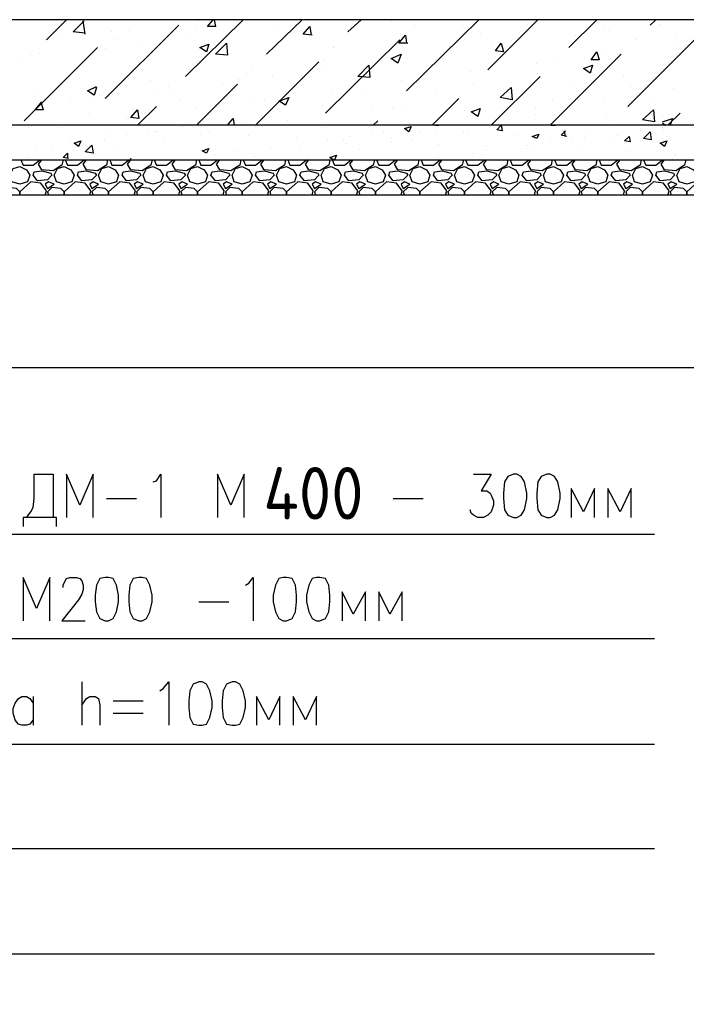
# Model space of a CAD drawing. Extents: x -119078 to 1619993, y 264752 to 340742.
# Tile 80 of 220: x 474531 to 478338, y 308421 to 314048. Entities that reach past the tile are written whole.
import ezdxf

# ---------------------------------------------------------------- set-up
doc = ezdxf.new("R2010")
doc.units = 0
doc.header["$MEASUREMENT"] = 0
doc.linetypes.add('CONTI', pattern=[0])
doc.layers.get('0').update_dxf_attribs({"color": 250, "linetype": 'CONTI'})
doc.layers.add('PDF _Геометрия', color=250, linetype='Continuous')
doc.layers.add('PDF _Текст', color=7, linetype='Continuous')
doc.styles.add('geniso', font='geniso.shx', dxfattribs={"height": 300})
doc.styles.add('ICOCPEUR', font='isocpeui.ttf')

msp = doc.modelspace()

# ---------------------------------------------------------------- linework, layer by layer
at = {"layer": 'PDF _Геометрия', "color": 7, "lineweight": -3}
msp.add_line((478848.863, 314047.589), (460852.494, 314047.589), dxfattribs=at)
for points in [[(478156.695, 308707.099), (470638.099, 308707.099), (470638.099, 314047.589)], [(474568.852, 311202.714), (474594.252, 311234.465), (474606.953, 311259.866), (474613.303, 311310.667), (474613.303, 311450.371), (474721.256, 311450.371), (474721.256, 311202.714)], [(474949.862, 311202.714), (474949.862, 311450.371), (474873.66, 311272.566), (474797.458, 311450.371), (474797.458, 311202.714)], [(475292.771, 311405.92), (475311.821, 311412.27), (475337.222, 311450.371), (475337.222, 311202.714)], [(475813.484, 311202.714), (475813.484, 311450.371), (475737.282, 311272.566), (475661.08, 311450.371), (475661.08, 311202.714)], [(477121.618, 311450.371), (477223.221, 311450.371), (477166.07, 311355.118), (477197.82, 311355.118), (477216.871, 311342.418), (477223.221, 311329.718), (477235.921, 311297.967), (477235.921, 311272.566), (477223.221, 311234.465), (477204.17, 311215.415), (477178.77, 311202.714), (477147.019, 311202.714), (477121.618, 311215.415), (477108.918, 311228.115), (477102.568, 311247.165)], [(477813.786, 311202.714), (477813.786, 311367.819), (477750.285, 311234.465), (477680.433, 311367.819), (477680.433, 311202.714)], [(478023.342, 311202.714), (478023.342, 311367.819), (477959.84, 311234.465), (477889.988, 311367.819), (477889.988, 311202.714)], [(475026.064, 311310.667), (475197.518, 311310.667)], [(476664.406, 311310.667), (476835.861, 311310.667)], [(474740.306, 311151.913), (474740.306, 311202.714), (474549.801, 311202.714), (474549.801, 311151.913)], [(470638.099, 311107.462), (478156.695, 311107.462)], [(474702.205, 310612.149), (474702.205, 310859.805), (474626.003, 310682.001), (474549.801, 310859.805), (474549.801, 310612.149)], [(474778.407, 310802.654), (474778.407, 310815.354), (474791.108, 310840.755), (474797.458, 310853.455), (474816.508, 310859.805), (474854.609, 310859.805), (474873.66, 310853.455), (474886.36, 310840.755), (474892.71, 310815.354), (474892.71, 310789.954), (474886.36, 310764.553), (474867.31, 310732.802), (474772.057, 310612.149), (474905.411, 310612.149)], [(475819.834, 310815.354), (475838.885, 310828.055), (475864.286, 310859.805), (475864.286, 310612.149)], [(476505.652, 310612.149), (476505.652, 310777.253), (476435.8, 310650.25), (476372.299, 310777.253), (476372.299, 310612.149)], [(476715.208, 310612.149), (476715.208, 310777.253), (476645.356, 310650.25), (476581.854, 310777.253), (476581.854, 310612.149)], [(475553.127, 310720.102), (475724.582, 310720.102)], [(470638.099, 310510.546), (478156.695, 310510.546)], [(474886.36, 310262.89), (474886.36, 310015.233)], [(475330.872, 310212.088), (475349.922, 310224.789), (475381.673, 310262.89), (475381.673, 310015.233)], [(474606.953, 310046.984), (474587.902, 310021.583), (474568.852, 310015.233), (474543.451, 310015.233), (474524.401, 310021.583), (474511.7, 310034.284), (474505.35, 310046.984), (474492.65, 310085.085), (474492.65, 310110.486), (474505.35, 310142.237), (474524.401, 310167.637), (474543.451, 310180.338), (474568.852, 310180.338), (474587.902, 310167.637), (474606.953, 310142.237)], [(474606.953, 310180.338), (474606.953, 310015.233)], [(474886.36, 310129.536), (474911.761, 310167.637), (474930.811, 310180.338), (474962.562, 310180.338), (474981.613, 310167.637), (474987.963, 310129.536), (474987.963, 310015.233)], [(476016.69, 310015.233), (476016.69, 310180.338), (475953.188, 310046.984), (475883.336, 310180.338), (475883.336, 310015.233)], [(476226.245, 310015.233), (476226.245, 310180.338), (476162.743, 310046.984), (476092.892, 310180.338), (476092.892, 310015.233)], [(475064.165, 310154.937), (475235.619, 310154.937)], [(475064.165, 310085.085), (475235.619, 310085.085)], [(470638.099, 309907.28), (478156.695, 309907.28)], [(470638.099, 309310.365), (478156.695, 309310.365)]]:
    msp.add_lwpolyline(points, dxfattribs=at)
at = {"layer": 'PDF _Геометрия', "color": 8, "lineweight": -3, "true_color": 0x767676}
for points in [[(474683.155, 313933.286), (474797.458, 314047.589)], [(475476.925, 313723.73), (475807.134, 314047.589)], [(475642.03, 314047.589), (475648.38, 314009.488), (475603.929, 314009.488), (475635.68, 314047.589)], [(475940.488, 313850.734), (476143.693, 314047.589)], [(476404.05, 313977.737), (476480.252, 314047.589)], [(476740.608, 313641.178), (477153.369, 314047.589)], [(477204.17, 313761.831), (477489.928, 314047.589)], [(477604.231, 314047.589), (477604.231, 314047.589)], [(477667.733, 313888.835), (477826.487, 314047.589)], [(478131.295, 314015.838), (478163.045, 314047.589)], [(474905.411, 313971.387), (474835.559, 313977.737), (474899.06, 314041.239)], [(474905.411, 313965.037), (474892.71, 314041.239)], [(475019.714, 313596.727), (475438.824, 314015.838)], [(475534.077, 314009.488), (475534.077, 314009.488)], [(475553.127, 314041.239), (475553.127, 314041.239)], [(475984.939, 314009.488), (475984.939, 314009.488)], [(476200.844, 313958.686), (476150.043, 313965.037), (476188.144, 314009.488), (476194.494, 313958.686)], [(476175.444, 314034.888), (476175.444, 314034.888)], [(476651.706, 314034.888), (476651.706, 314034.888)], [(476785.06, 314015.838), (476785.06, 314015.838)], [(477058.117, 314015.838), (477058.117, 314015.838)], [(477108.918, 314003.138), (477108.918, 314003.138)], [(477464.527, 313996.787), (477464.527, 313996.787)], [(478182.096, 314022.188), (478182.096, 314022.188)], [(474772.057, 313939.636), (474772.057, 313939.636)], [(475057.815, 313977.737), (475057.815, 313977.737)], [(475159.417, 313984.087), (475159.417, 313984.087)], [(475502.326, 313945.986), (475502.326, 313945.986)], [(476746.959, 313914.235), (476696.157, 313914.235), (476734.258, 313958.686), (476740.608, 313914.235)], [(476715.208, 313952.336), (476715.208, 313952.336)], [(477159.719, 313971.387), (477159.719, 313971.387)], [(477705.834, 313958.686), (477705.834, 313958.686)], [(477870.938, 313984.087), (477870.938, 313984.087)], [(477896.339, 313984.087), (477896.339, 313984.087)], [(478004.291, 313552.276), (478429.752, 313977.737)], [(478277.348, 313965.037), (478277.348, 313965.037)], [(474556.151, 313469.724), (474975.262, 313888.835)], [(475019.714, 313882.484), (475019.714, 313882.484)], [(475089.565, 313933.286), (475089.565, 313933.286)], [(475210.219, 313907.885), (475210.219, 313907.885)], [(476277.046, 313514.175), (476702.507, 313933.286)], [(476321.497, 313895.185), (476321.497, 313895.185)], [(476321.497, 313888.835), (476321.497, 313888.835)], [(476715.208, 313895.185), (476715.208, 313895.185)], [(477223.221, 313895.185), (477223.221, 313895.185)], [(478048.743, 313933.286), (478048.743, 313933.286)], [(478270.998, 313907.885), (478270.998, 313907.885)], [(474594.252, 313850.734), (474594.252, 313850.734)], [(474645.054, 313857.084), (474645.054, 313857.084)], [(475934.137, 313844.383), (475934.137, 313844.383)], [(476740.608, 313831.683), (476740.608, 313831.683)], [(476931.113, 313857.084), (476931.113, 313857.084)], [(477559.78, 313444.323), (477966.19, 313850.734)], [(477877.288, 313857.084), (477877.288, 313857.084)], [(474543.451, 313818.983), (474543.451, 313818.983)], [(475546.777, 313787.232), (475546.777, 313787.232)], [(475876.986, 313444.323), (476238.945, 313806.282)], [(476257.996, 313768.181), (476257.996, 313768.181)], [(476270.696, 313818.983), (476270.696, 313818.983)], [(477483.578, 313799.932), (477483.578, 313799.932)], [(477585.18, 313806.282), (477585.18, 313806.282)], [(474873.66, 313711.03), (474873.66, 313711.03)], [(475153.067, 313730.08), (475153.067, 313730.08)], [(475826.185, 313742.781), (475826.185, 313742.781)], [(475857.935, 313761.831), (475857.935, 313761.831)], [(475972.238, 313730.08), (475972.238, 313730.08)], [(477102.568, 313749.131), (477102.568, 313749.131)], [(477223.221, 313444.323), (477502.628, 313723.73)], [(477978.891, 313723.73), (477978.891, 313723.73)], [(474765.707, 313685.629), (474765.707, 313685.629)], [(474968.912, 313660.229), (474956.212, 313615.777), (474918.111, 313641.178), (474968.912, 313666.579)], [(475280.07, 313698.33), (475280.07, 313698.33)], [(475381.673, 313666.579), (475381.673, 313666.579)], [(475540.427, 313444.323), (475775.383, 313679.279)], [(475686.481, 313679.279), (475686.481, 313679.279)], [(475781.733, 313704.68), (475781.733, 313704.68)], [(476092.892, 313660.229), (476092.892, 313660.229)], [(476708.858, 313698.33), (476708.858, 313698.33)], [(477121.618, 313679.279), (477121.618, 313679.279)], [(477502.628, 313660.229), (477502.628, 313660.229)], [(477693.133, 313685.629), (477693.133, 313685.629)], [(478016.992, 313666.579), (478016.992, 313666.579)], [(478264.648, 313653.878), (478264.648, 313653.878)], [(474632.353, 313628.478), (474632.353, 313628.478)], [(475013.363, 313603.077), (475013.363, 313603.077)], [(475038.764, 313609.427), (475038.764, 313609.427)], [(475299.121, 313641.178), (475299.121, 313641.178)], [(475394.373, 313641.178), (475394.373, 313641.178)], [(476016.69, 313584.027), (476067.491, 313603.077), (476048.44, 313558.626), (476010.339, 313584.027)], [(476315.147, 313641.178), (476315.147, 313641.178)], [(476505.652, 313641.178), (476505.652, 313641.178)], [(476912.063, 313628.478), (476912.063, 313628.478)], [(477318.473, 313609.427), (477318.473, 313609.427)], [(477870.938, 313603.077), (477870.938, 313603.077)], [(474651.404, 313577.676), (474664.104, 313533.225), (474619.653, 313533.225), (474657.754, 313577.676)], [(474822.858, 313577.676), (474822.858, 313577.676)], [(474937.161, 313590.377), (474937.161, 313590.377)], [(475203.868, 313444.323), (475311.821, 313552.276)], [(475445.175, 313590.377), (475445.175, 313590.377)], [(475851.585, 313577.676), (475851.585, 313577.676)], [(475927.787, 313590.377), (475927.787, 313590.377)], [(476257.996, 313558.626), (476257.996, 313558.626)], [(476658.056, 313552.276), (476658.056, 313552.276)], [(476734.258, 313558.626), (476734.258, 313558.626)], [(476886.662, 313444.323), (477039.066, 313596.727)], [(477020.016, 313596.727), (477020.016, 313596.727)], [(477477.228, 313545.926), (477477.228, 313545.926)], [(477572.48, 313590.377), (477572.48, 313590.377)], [(477724.884, 313590.377), (477724.884, 313590.377)], [(478131.295, 313577.676), (478131.295, 313577.676)], [(474930.811, 313514.175), (474930.811, 313514.175)], [(475534.077, 313539.575), (475534.077, 313539.575)], [(476543.753, 313533.225), (476543.753, 313533.225)], [(476664.406, 313539.575), (476664.406, 313539.575)], [(477070.817, 313526.875), (477070.817, 313526.875)], [(477089.868, 313495.124), (477089.868, 313495.124)], [(477127.969, 313514.175), (477127.969, 313514.175)], [(477477.228, 313507.825), (477477.228, 313507.825)], [(477883.638, 313488.774), (477883.638, 313488.774)], [(478201.146, 313501.474), (478201.146, 313501.474)], [(478232.897, 313444.323), (478302.749, 313514.175)], [(474581.552, 313431.623), (474581.552, 313431.623)], [(474753.007, 313431.623), (474753.007, 313431.623)], [(475140.367, 313482.424), (475140.367, 313482.424)], [(475457.875, 313437.973), (475457.875, 313437.973)], [(475718.232, 313444.323), (475749.983, 313482.424), (475756.333, 313444.323)], [(475876.986, 313437.973), (475876.986, 313437.973)], [(476003.989, 313444.323), (476003.989, 313444.323)], [(476023.04, 313444.323), (476023.04, 313444.323)], [(476023.04, 313444.323), (476023.04, 313444.323)], [(476061.141, 313469.724), (476061.141, 313469.724)], [(476277.046, 313431.623), (476277.046, 313431.623)], [(476550.103, 313444.323), (476575.504, 313469.724)], [(476905.713, 313444.323), (476924.763, 313444.323)], [(476924.763, 313444.323), (476924.763, 313444.323)], [(476931.113, 313444.323), (476931.113, 313444.323)], [(477566.13, 313444.323), (477591.531, 313444.323)], [(477591.531, 313444.323), (477591.531, 313444.323)], [(477921.739, 313469.724), (477921.739, 313469.724)], [(478201.146, 313463.373), (478258.298, 313482.424), (478245.598, 313444.323)], [(478201.146, 313457.023), (478220.197, 313444.323)], [(478201.146, 313431.623), (478201.146, 313431.623)], [(478264.648, 313482.424), (478264.648, 313482.424)], [(478290.049, 313476.074), (478290.049, 313476.074)], [(475026.064, 313418.922), (475026.064, 313418.922)], [(475140.367, 313393.522), (475140.367, 313393.522)], [(475267.37, 313412.572), (475267.37, 313412.572)], [(475299.121, 313406.222), (475299.121, 313406.222)], [(475311.821, 313406.222), (475311.821, 313406.222)], [(475565.828, 313393.522), (475565.828, 313393.522)], [(475616.629, 313406.222), (475616.629, 313406.222)], [(475838.885, 313387.171), (475838.885, 313387.171)], [(476111.942, 313374.471), (476111.942, 313374.471)], [(476416.75, 313380.821), (476416.75, 313380.821)], [(476543.753, 313418.922), (476543.753, 313418.922)], [(476607.255, 313406.222), (476607.255, 313406.222)], [(476651.706, 313374.471), (476651.706, 313374.471)], [(476816.81, 313406.222), (476816.81, 313406.222)], [(476912.063, 313412.572), (476912.063, 313412.572)], [(477064.467, 313406.222), (477064.467, 313406.222)], [(477089.868, 313393.522), (477089.868, 313393.522)], [(477356.574, 313387.171), (477356.574, 313387.171)], [(477655.032, 313380.821), (477623.281, 313387.171), (477648.682, 313412.572)], [(477629.632, 313374.471), (477629.632, 313374.471)], [(477648.682, 313380.821), (477642.332, 313412.572)], [(477756.635, 313374.471), (477756.635, 313374.471)], [(477782.036, 313399.872), (477782.036, 313399.872)], [(477947.14, 313387.171), (477947.14, 313387.171)], [(478074.143, 313412.572), (478074.143, 313412.572)], [(478207.497, 313418.922), (478207.497, 313418.922)], [(474626.003, 313323.67), (474626.003, 313323.67)], [(474822.858, 313349.07), (474822.858, 313349.07)], [(475013.363, 313355.421), (475013.363, 313355.421)], [(475089.565, 313330.02), (475089.565, 313330.02)], [(475356.272, 313368.121), (475356.272, 313368.121)], [(475965.888, 313317.32), (475965.888, 313317.32)], [(476289.747, 313361.771), (476289.747, 313361.771)], [(476378.649, 313361.771), (476378.649, 313361.771)], [(476391.349, 313342.72), (476391.349, 313342.72)], [(476651.706, 313349.07), (476651.706, 313349.07)], [(476772.359, 313355.421), (476772.359, 313355.421)], [(476924.763, 313336.37), (476924.763, 313336.37)], [(477197.82, 313330.02), (477197.82, 313330.02)], [(477432.776, 313330.02), (477432.776, 313330.02)], [(477464.527, 313317.32), (477464.527, 313317.32)], [(477483.578, 313349.07), (477483.578, 313349.07)], [(477559.78, 313349.07), (477559.78, 313349.07)], [(477686.783, 313349.07), (477686.783, 313349.07)], [(477902.689, 313361.771), (477902.689, 313361.771)], [(478175.746, 313349.07), (478175.746, 313349.07)], [(474575.202, 313260.168), (474575.202, 313260.168)], [(474714.906, 313304.619), (474714.906, 313304.619)], [(474810.158, 313253.818), (474778.407, 313260.168), (474803.808, 313285.569), (474803.808, 313253.818)], [(474835.559, 313298.269), (474835.559, 313298.269)], [(475648.38, 313279.219), (475648.38, 313279.219)], [(475775.383, 313291.919), (475775.383, 313291.919)], [(475870.636, 313266.518), (475870.636, 313266.518)], [(476130.993, 313304.619), (476130.993, 313304.619)], [(476321.497, 313247.468), (476302.447, 313260.168), (476340.548, 313272.868), (476327.848, 313247.468)], [(476473.901, 313304.619), (476473.901, 313304.619)], [(476924.763, 313260.168), (476924.763, 313260.168)], [(477115.268, 313285.569), (477115.268, 313285.569)], [(477166.07, 313279.219), (477166.07, 313279.219)], [(477191.47, 313298.269), (477191.47, 313298.269)], [(477426.426, 313310.969), (477426.426, 313310.969)], [(477737.584, 313304.619), (477737.584, 313304.619)], [(478010.642, 313291.919), (478010.642, 313291.919)], [(478270.998, 313272.868), (478270.998, 313272.868)], [(478277.348, 313279.219), (478277.348, 313279.219)], [(474537.101, 313247.468), (474549.801, 313215.717), (474606.953, 313215.717), (474645.054, 313247.468)], [(474778.407, 313247.468), (474772.057, 313215.717), (474721.256, 313183.966), (474657.754, 313190.316), (474638.704, 313222.067), (474657.754, 313247.468)], [(474791.108, 313247.468), (474803.808, 313215.717), (474860.959, 313215.717), (474899.06, 313247.468)], [(475032.414, 313247.468), (475026.064, 313215.717), (474975.262, 313183.966), (474911.761, 313190.316), (474892.71, 313222.067), (474911.761, 313247.468)], [(475045.114, 313247.468), (475057.815, 313215.717), (475114.966, 313215.717), (475153.067, 313247.468)], [(475286.421, 313247.468), (475280.07, 313215.717), (475229.269, 313183.966), (475165.767, 313190.316), (475146.717, 313222.067), (475165.767, 313247.468), (475165.767, 313253.818), (475159.417, 313247.468)], [(475299.121, 313247.468), (475311.821, 313215.717), (475368.973, 313215.717), (475407.074, 313247.468)], [(475540.427, 313247.468), (475534.077, 313215.717), (475483.276, 313183.966), (475419.774, 313190.316), (475400.723, 313222.067), (475419.774, 313247.468)], [(475483.276, 313247.468), (475489.626, 313247.468)], [(475489.626, 313247.468), (475489.626, 313247.468)], [(475553.127, 313247.468), (475565.828, 313215.717), (475622.979, 313215.717), (475661.08, 313247.468)], [(475794.434, 313247.468), (475788.084, 313215.717), (475737.282, 313183.966), (475673.781, 313190.316), (475654.73, 313222.067), (475673.781, 313247.468)], [(475807.134, 313247.468), (475819.834, 313215.717), (475876.986, 313215.717), (475915.087, 313247.468)], [(476048.44, 313247.468), (476042.09, 313215.717), (475991.289, 313183.966), (475927.787, 313190.316), (475908.737, 313222.067), (475927.787, 313247.468)], [(476061.141, 313247.468), (476073.841, 313215.717), (476130.993, 313215.717), (476169.094, 313247.468)], [(476302.447, 313247.468), (476296.097, 313215.717), (476245.296, 313183.966), (476181.794, 313190.316), (476162.743, 313222.067), (476181.794, 313247.468)], [(476175.444, 313253.818), (476175.444, 313253.818)], [(476315.147, 313247.468), (476327.848, 313215.717), (476384.999, 313215.717), (476423.1, 313247.468)], [(476556.454, 313247.468), (476550.103, 313215.717), (476499.302, 313183.966), (476435.8, 313190.316), (476416.75, 313222.067), (476435.8, 313247.468)], [(476569.154, 313247.468), (476581.854, 313215.717), (476639.006, 313215.717), (476677.107, 313247.468)], [(476810.46, 313247.468), (476804.11, 313215.717), (476753.309, 313183.966), (476689.807, 313190.316), (476670.757, 313222.067), (476689.807, 313247.468)], [(476823.161, 313247.468), (476835.861, 313215.717), (476893.012, 313215.717), (476931.113, 313247.468)], [(477064.467, 313247.468), (477058.117, 313215.717), (477007.315, 313183.966), (476943.814, 313190.316), (476924.763, 313222.067), (476943.814, 313247.468)], [(477077.167, 313247.468), (477089.868, 313215.717), (477147.019, 313215.717), (477185.12, 313247.468)], [(477318.473, 313247.468), (477312.123, 313215.717), (477261.322, 313183.966), (477197.82, 313190.316), (477178.77, 313222.067), (477197.82, 313247.468)], [(477331.174, 313247.468), (477343.874, 313215.717), (477401.026, 313215.717), (477439.127, 313247.468)], [(477572.48, 313247.468), (477566.13, 313215.717), (477515.329, 313183.966), (477451.827, 313190.316), (477432.776, 313222.067), (477451.827, 313247.468)], [(477585.18, 313247.468), (477597.881, 313215.717), (477655.032, 313215.717), (477693.133, 313247.468)], [(477826.487, 313247.468), (477820.137, 313215.717), (477769.335, 313183.966), (477705.834, 313190.316), (477686.783, 313222.067), (477705.834, 313247.468)], [(477839.187, 313247.468), (477851.887, 313215.717), (477909.039, 313215.717), (477947.14, 313247.468)], [(478080.493, 313247.468), (478074.143, 313215.717), (478023.342, 313183.966), (477959.84, 313190.316), (477940.79, 313222.067), (477959.84, 313247.468)], [(478093.194, 313247.468), (478105.894, 313215.717), (478163.045, 313215.717), (478201.146, 313247.468)], [(478334.5, 313247.468), (478328.15, 313215.717), (478277.348, 313183.966), (478213.847, 313190.316), (478194.796, 313222.067), (478213.847, 313247.468)], [(478201.146, 313247.468), (478201.146, 313247.468)], [(478258.298, 313253.818), (478258.298, 313253.818)], [(474676.805, 313044.262), (474683.155, 313069.663), (474651.404, 313114.114), (474594.252, 313120.464), (474530.751, 313063.313), (474530.751, 313044.262), (474530.751, 313063.313), (474511.7, 313082.363), (474460.899, 313088.714), (474435.498, 313063.313), (474441.848, 313044.262)], [(474930.811, 313044.262), (474937.161, 313069.663), (474905.411, 313114.114), (474848.259, 313120.464), (474784.757, 313063.313), (474784.757, 313044.262), (474784.757, 313063.313), (474765.707, 313082.363), (474714.906, 313088.714), (474689.505, 313063.313), (474695.855, 313044.262)], [(475184.818, 313044.262), (475191.168, 313069.663), (475159.417, 313114.114), (475102.266, 313120.464), (475038.764, 313063.313), (475038.764, 313044.262), (475038.764, 313063.313), (475019.714, 313082.363), (474968.912, 313088.714), (474943.512, 313063.313), (474949.862, 313044.262)], [(475438.824, 313044.262), (475445.175, 313069.663), (475413.424, 313114.114), (475356.272, 313120.464), (475292.771, 313063.313), (475292.771, 313044.262), (475292.771, 313063.313), (475273.72, 313082.363), (475222.919, 313088.714), (475197.518, 313063.313), (475203.868, 313044.262)], [(475692.831, 313044.262), (475699.181, 313069.663), (475667.43, 313114.114), (475610.279, 313120.464), (475546.777, 313063.313), (475546.777, 313044.262), (475546.777, 313063.313), (475527.727, 313082.363), (475476.925, 313088.714), (475451.525, 313063.313), (475457.875, 313044.262)], [(475946.838, 313044.262), (475953.188, 313069.663), (475921.437, 313114.114), (475864.286, 313120.464), (475800.784, 313063.313), (475800.784, 313044.262), (475800.784, 313063.313), (475781.733, 313082.363), (475730.932, 313088.714), (475705.531, 313063.313), (475711.882, 313044.262)], [(476200.844, 313044.262), (476207.195, 313069.663), (476175.444, 313114.114), (476118.292, 313120.464), (476054.791, 313063.313), (476054.791, 313044.262), (476054.791, 313063.313), (476035.74, 313082.363), (475984.939, 313088.714), (475959.538, 313063.313), (475965.888, 313044.262)], [(476454.851, 313044.262), (476461.201, 313069.663), (476429.45, 313114.114), (476372.299, 313120.464), (476308.797, 313063.313), (476308.797, 313044.262), (476308.797, 313063.313), (476289.747, 313082.363), (476238.945, 313088.714), (476213.545, 313063.313), (476219.895, 313044.262)], [(476708.858, 313044.262), (476715.208, 313069.663), (476683.457, 313114.114), (476626.305, 313120.464), (476562.804, 313063.313), (476562.804, 313044.262), (476562.804, 313063.313), (476543.753, 313082.363), (476492.952, 313088.714), (476467.551, 313063.313), (476473.901, 313044.262)], [(476962.864, 313044.262), (476969.214, 313069.663), (476937.464, 313114.114), (476880.312, 313120.464), (476816.81, 313063.313), (476816.81, 313044.262), (476816.81, 313063.313), (476797.76, 313082.363), (476746.959, 313088.714), (476721.558, 313063.313), (476727.908, 313044.262)], [(477216.871, 313044.262), (477223.221, 313069.663), (477191.47, 313114.114), (477134.319, 313120.464), (477070.817, 313063.313), (477070.817, 313044.262), (477070.817, 313063.313), (477051.767, 313082.363), (477000.965, 313088.714), (476975.565, 313063.313), (476981.915, 313044.262)], [(477470.877, 313044.262), (477477.228, 313069.663), (477445.477, 313114.114), (477388.325, 313120.464), (477324.824, 313063.313), (477324.824, 313044.262), (477324.824, 313063.313), (477305.773, 313082.363), (477254.972, 313088.714), (477229.571, 313063.313), (477235.921, 313044.262)], [(477724.884, 313044.262), (477731.234, 313069.663), (477699.483, 313114.114), (477642.332, 313120.464), (477578.83, 313063.313), (477578.83, 313044.262), (477578.83, 313063.313), (477559.78, 313082.363), (477508.978, 313088.714), (477483.578, 313063.313), (477489.928, 313044.262)], [(477978.891, 313044.262), (477985.241, 313069.663), (477953.49, 313114.114), (477896.339, 313120.464), (477832.837, 313063.313), (477832.837, 313044.262), (477832.837, 313063.313), (477813.786, 313082.363), (477762.985, 313088.714), (477737.584, 313063.313), (477743.935, 313044.262)], [(478232.897, 313044.262), (478239.247, 313069.663), (478207.497, 313114.114), (478150.345, 313120.464), (478086.844, 313063.313), (478086.844, 313044.262), (478086.844, 313063.313), (478067.793, 313082.363), (478016.992, 313088.714), (477991.591, 313063.313), (477997.941, 313044.262)], [(478486.904, 313044.262), (478493.254, 313069.663), (478461.503, 313114.114), (478404.352, 313120.464), (478340.85, 313063.313), (478340.85, 313044.262), (478340.85, 313063.313), (478321.8, 313082.363), (478270.998, 313088.714), (478245.598, 313063.313), (478251.948, 313044.262)]]:
    msp.add_lwpolyline(points, dxfattribs=at)
for points in [[(475610.279, 313907.885), (475597.579, 313863.434), (475559.478, 313888.835)], [(475718.232, 313844.383), (475648.38, 313850.734), (475711.882, 313914.235)], [(477280.372, 313914.235), (477293.073, 313863.434), (477248.622, 313869.784)], [(476708.858, 313850.734), (476689.807, 313799.932), (476651.706, 313825.333)], [(477826.487, 313863.434), (477839.187, 313818.983), (477794.736, 313818.983)], [(476531.053, 313717.38), (476461.201, 313723.73), (476524.703, 313787.232)], [(477801.086, 313787.232), (477788.386, 313742.781), (477750.285, 313768.181)], [(477343.874, 313590.377), (477274.022, 313603.077), (477337.524, 313660.229)], [(475203.868, 313533.225), (475210.219, 313482.424), (475165.767, 313488.774)], [(477159.719, 313539.575), (477147.019, 313495.124), (477108.918, 313520.525)], [(478156.695, 313463.373), (478086.844, 313476.074), (478150.345, 313533.225)], [(476766.009, 313437.973), (476753.309, 313406.222), (476727.908, 313425.272)], [(477280.372, 313444.323), (477286.723, 313412.572), (477254.972, 313418.922)], [(477496.278, 313393.522), (477483.578, 313368.121), (477458.177, 313380.821)], [(478010.642, 313380.821), (478016.992, 313349.07), (477985.241, 313355.421)], [(478137.645, 313361.771), (478093.194, 313368.121), (478131.295, 313406.222)], [(474880.01, 313355.421), (474867.31, 313323.67), (474841.909, 313342.72)], [(474949.862, 313285.569), (474905.411, 313291.919), (474943.512, 313330.02)], [(478226.547, 313355.421), (478213.847, 313323.67), (478188.446, 313342.72)], [(475610.279, 313310.969), (475597.579, 313285.569), (475572.178, 313298.269)], [(474486.3, 313120.464), (474473.599, 313158.565), (474492.65, 313196.666), (474530.751, 313209.367), (474568.852, 313190.316), (474587.902, 313158.565), (474575.202, 313120.464), (474530.751, 313107.764)], [(474740.306, 313120.464), (474727.606, 313158.565), (474746.656, 313196.666), (474784.757, 313209.367), (474822.858, 313190.316), (474841.909, 313158.565), (474829.209, 313120.464), (474784.757, 313107.764)], [(474994.313, 313120.464), (474981.613, 313158.565), (475000.663, 313196.666), (475038.764, 313209.367), (475076.865, 313190.316), (475095.916, 313158.565), (475083.215, 313120.464), (475038.764, 313107.764)], [(475248.32, 313120.464), (475235.619, 313158.565), (475254.67, 313196.666), (475292.771, 313209.367), (475330.872, 313190.316), (475349.922, 313158.565), (475337.222, 313120.464), (475292.771, 313107.764)], [(475502.326, 313120.464), (475489.626, 313158.565), (475508.676, 313196.666), (475546.777, 313209.367), (475584.878, 313190.316), (475603.929, 313158.565), (475591.228, 313120.464), (475546.777, 313107.764)], [(475756.333, 313120.464), (475743.632, 313158.565), (475762.683, 313196.666), (475800.784, 313209.367), (475838.885, 313190.316), (475857.935, 313158.565), (475845.235, 313120.464), (475800.784, 313107.764)], [(476010.339, 313120.464), (475997.639, 313158.565), (476016.69, 313196.666), (476054.791, 313209.367), (476092.892, 313190.316), (476111.942, 313158.565), (476099.242, 313120.464), (476054.791, 313107.764)], [(476264.346, 313120.464), (476251.646, 313158.565), (476270.696, 313196.666), (476308.797, 313209.367), (476346.898, 313190.316), (476365.949, 313158.565), (476353.248, 313120.464), (476308.797, 313107.764)], [(476518.353, 313120.464), (476505.652, 313158.565), (476524.703, 313196.666), (476562.804, 313209.367), (476600.905, 313190.316), (476619.955, 313158.565), (476607.255, 313120.464), (476562.804, 313107.764)], [(476772.359, 313120.464), (476759.659, 313158.565), (476778.709, 313196.666), (476816.81, 313209.367), (476854.911, 313190.316), (476873.962, 313158.565), (476861.262, 313120.464), (476816.81, 313107.764)], [(477026.366, 313120.464), (477013.666, 313158.565), (477032.716, 313196.666), (477070.817, 313209.367), (477108.918, 313190.316), (477127.969, 313158.565), (477115.268, 313120.464), (477070.817, 313107.764)], [(477280.372, 313120.464), (477267.672, 313158.565), (477286.723, 313196.666), (477324.824, 313209.367), (477362.925, 313190.316), (477381.975, 313158.565), (477369.275, 313120.464), (477324.824, 313107.764)], [(477534.379, 313120.464), (477521.679, 313158.565), (477540.729, 313196.666), (477578.83, 313209.367), (477616.931, 313190.316), (477635.982, 313158.565), (477623.281, 313120.464), (477578.83, 313107.764)], [(477788.386, 313120.464), (477775.685, 313158.565), (477794.736, 313196.666), (477832.837, 313209.367), (477870.938, 313190.316), (477889.988, 313158.565), (477877.288, 313120.464), (477832.837, 313107.764)], [(478042.392, 313120.464), (478029.692, 313158.565), (478048.743, 313196.666), (478086.844, 313209.367), (478124.944, 313190.316), (478143.995, 313158.565), (478131.295, 313120.464), (478086.844, 313107.764)], [(478296.399, 313120.464), (478283.699, 313158.565), (478302.749, 313196.666), (478340.85, 313209.367), (478378.951, 313190.316), (478398.002, 313158.565), (478385.301, 313120.464), (478340.85, 313107.764)], [(474613.303, 313177.616), (474657.754, 313183.966), (474708.555, 313171.266), (474714.906, 313158.565), (474689.505, 313133.165), (474632.353, 313126.815), (474606.953, 313158.565)], [(474867.31, 313177.616), (474911.761, 313183.966), (474962.562, 313171.266), (474968.912, 313158.565), (474943.512, 313133.165), (474886.36, 313126.815), (474860.959, 313158.565)], [(475121.316, 313177.616), (475165.767, 313183.966), (475216.569, 313171.266), (475222.919, 313158.565), (475197.518, 313133.165), (475140.367, 313126.815), (475114.966, 313158.565)], [(475375.323, 313177.616), (475419.774, 313183.966), (475470.575, 313171.266), (475476.925, 313158.565), (475451.525, 313133.165), (475394.373, 313126.815), (475368.973, 313158.565)], [(475629.329, 313177.616), (475673.781, 313183.966), (475724.582, 313171.266), (475730.932, 313158.565), (475705.531, 313133.165), (475648.38, 313126.815), (475622.979, 313158.565)], [(475883.336, 313177.616), (475927.787, 313183.966), (475978.589, 313171.266), (475984.939, 313158.565), (475959.538, 313133.165), (475902.387, 313126.815), (475876.986, 313158.565)], [(476137.343, 313177.616), (476181.794, 313183.966), (476232.595, 313171.266), (476238.945, 313158.565), (476213.545, 313133.165), (476156.393, 313126.815), (476130.993, 313158.565)], [(476391.349, 313177.616), (476435.8, 313183.966), (476486.602, 313171.266), (476492.952, 313158.565), (476467.551, 313133.165), (476410.4, 313126.815), (476384.999, 313158.565)], [(476645.356, 313177.616), (476689.807, 313183.966), (476740.608, 313171.266), (476746.959, 313158.565), (476721.558, 313133.165), (476664.406, 313126.815), (476639.006, 313158.565)], [(476899.363, 313177.616), (476943.814, 313183.966), (476994.615, 313171.266), (477000.965, 313158.565), (476975.565, 313133.165), (476918.413, 313126.815), (476893.012, 313158.565)], [(477153.369, 313177.616), (477197.82, 313183.966), (477248.622, 313171.266), (477254.972, 313158.565), (477229.571, 313133.165), (477172.42, 313126.815), (477147.019, 313158.565)], [(477407.376, 313177.616), (477451.827, 313183.966), (477502.628, 313171.266), (477508.978, 313158.565), (477483.578, 313133.165), (477426.426, 313126.815), (477401.026, 313158.565)], [(477661.382, 313177.616), (477705.834, 313183.966), (477756.635, 313171.266), (477762.985, 313158.565), (477737.584, 313133.165), (477680.433, 313126.815), (477655.032, 313158.565)], [(477915.389, 313177.616), (477959.84, 313183.966), (478010.642, 313171.266), (478016.992, 313158.565), (477991.591, 313133.165), (477934.44, 313126.815), (477909.039, 313158.565)], [(478169.396, 313177.616), (478213.847, 313183.966), (478264.648, 313171.266), (478270.998, 313158.565), (478245.598, 313133.165), (478188.446, 313126.815), (478163.045, 313158.565)], [(474695.855, 313120.464), (474676.805, 313107.764), (474689.505, 313082.363), (474727.606, 313107.764)], [(474949.862, 313120.464), (474930.811, 313107.764), (474943.512, 313082.363), (474981.613, 313107.764)], [(475203.868, 313120.464), (475184.818, 313107.764), (475197.518, 313082.363), (475235.619, 313107.764)], [(475457.875, 313120.464), (475438.824, 313107.764), (475451.525, 313082.363), (475489.626, 313107.764)], [(475711.882, 313120.464), (475692.831, 313107.764), (475705.531, 313082.363), (475743.632, 313107.764)], [(475965.888, 313120.464), (475946.838, 313107.764), (475959.538, 313082.363), (475997.639, 313107.764)], [(476219.895, 313120.464), (476200.844, 313107.764), (476213.545, 313082.363), (476251.646, 313107.764)], [(476473.901, 313120.464), (476454.851, 313107.764), (476467.551, 313082.363), (476505.652, 313107.764)], [(476727.908, 313120.464), (476708.858, 313107.764), (476721.558, 313082.363), (476759.659, 313107.764)], [(476981.915, 313120.464), (476962.864, 313107.764), (476975.565, 313082.363), (477013.666, 313107.764)], [(477235.921, 313120.464), (477216.871, 313107.764), (477229.571, 313082.363), (477267.672, 313107.764)], [(477489.928, 313120.464), (477470.877, 313107.764), (477483.578, 313082.363), (477521.679, 313107.764)], [(477743.935, 313120.464), (477724.884, 313107.764), (477737.584, 313082.363), (477775.685, 313107.764)], [(477997.941, 313120.464), (477978.891, 313107.764), (477991.591, 313082.363), (478029.692, 313107.764)], [(478251.948, 313120.464), (478232.897, 313107.764), (478245.598, 313082.363), (478283.699, 313107.764)]]:
    msp.add_lwpolyline(points, close=True, dxfattribs=at)
at = {"layer": 'PDF _Геометрия', "color": 7, "lineweight": -3}
for points in [[(459849.168, 313247.468), (479852.19, 313247.468), (479852.19, 313444.323), (459849.168, 313444.323)], [(459652.313, 313247.468), (480049.045, 313247.468), (480049.045, 313044.262), (459652.313, 313044.262)], [(477350.224, 311450.371), (477318.473, 311437.67), (477299.423, 311405.92), (477293.073, 311342.418), (477293.073, 311310.667), (477299.423, 311247.165), (477318.473, 311215.415), (477350.224, 311202.714), (477369.275, 311202.714), (477394.675, 311215.415), (477413.726, 311247.165), (477426.426, 311310.667), (477426.426, 311342.418), (477413.726, 311405.92), (477394.675, 311437.67), (477369.275, 311450.371)], [(477540.729, 311450.371), (477508.978, 311437.67), (477489.928, 311405.92), (477483.578, 311342.418), (477483.578, 311310.667), (477489.928, 311247.165), (477508.978, 311215.415), (477540.729, 311202.714), (477559.78, 311202.714), (477585.18, 311215.415), (477604.231, 311247.165), (477616.931, 311310.667), (477616.931, 311342.418), (477604.231, 311405.92), (477585.18, 311437.67), (477559.78, 311450.371)], [(475019.714, 310859.805), (474987.963, 310853.455), (474968.912, 310815.354), (474962.562, 310758.203), (474962.562, 310720.102), (474968.912, 310662.95), (474987.963, 310624.849), (475019.714, 310612.149), (475038.764, 310612.149), (475064.165, 310624.849), (475083.215, 310662.95), (475095.916, 310720.102), (475095.916, 310758.203), (475083.215, 310815.354), (475064.165, 310853.455), (475038.764, 310859.805)], [(475210.219, 310859.805), (475178.468, 310853.455), (475159.417, 310815.354), (475153.067, 310758.203), (475153.067, 310720.102), (475159.417, 310662.95), (475178.468, 310624.849), (475210.219, 310612.149), (475229.269, 310612.149), (475254.67, 310624.849), (475273.72, 310662.95), (475286.421, 310720.102), (475286.421, 310758.203), (475273.72, 310815.354), (475254.67, 310853.455), (475229.269, 310859.805)], [(476035.74, 310859.805), (476010.339, 310853.455), (475991.289, 310815.354), (475978.589, 310758.203), (475978.589, 310720.102), (475991.289, 310662.95), (476010.339, 310624.849), (476035.74, 310612.149), (476054.791, 310612.149), (476086.541, 310624.849), (476105.592, 310662.95), (476111.942, 310720.102), (476111.942, 310758.203), (476105.592, 310815.354), (476086.541, 310853.455), (476054.791, 310859.805)], [(476226.245, 310859.805), (476200.844, 310853.455), (476181.794, 310815.354), (476169.094, 310758.203), (476169.094, 310720.102), (476181.794, 310662.95), (476200.844, 310624.849), (476226.245, 310612.149), (476245.296, 310612.149), (476277.046, 310624.849), (476296.097, 310662.95), (476302.447, 310720.102), (476302.447, 310758.203), (476296.097, 310815.354), (476277.046, 310853.455), (476245.296, 310859.805)], [(475553.127, 310262.89), (475521.377, 310250.189), (475502.326, 310212.088), (475495.976, 310154.937), (475495.976, 310116.836), (475502.326, 310059.684), (475521.377, 310021.583), (475553.127, 310015.233), (475572.178, 310015.233), (475597.579, 310021.583), (475616.629, 310059.684), (475629.329, 310116.836), (475629.329, 310154.937), (475616.629, 310212.088), (475597.579, 310250.189), (475572.178, 310262.89)], [(475743.632, 310262.89), (475711.882, 310250.189), (475692.831, 310212.088), (475686.481, 310154.937), (475686.481, 310116.836), (475692.831, 310059.684), (475711.882, 310021.583), (475743.632, 310015.233), (475762.683, 310015.233), (475788.084, 310021.583), (475807.134, 310059.684), (475819.834, 310116.836), (475819.834, 310154.937), (475807.134, 310212.088), (475788.084, 310250.189), (475762.683, 310262.89)]]:
    msp.add_lwpolyline(points, close=True, dxfattribs=at)
at = {"layer": 'PDF _Геометрия', "color": 251, "lineweight": -3, "true_color": 0x535353}
msp.add_lwpolyline([(460750.892, 312059.987), (478950.466, 312059.987)], dxfattribs=at)

# ---------------------------------------------------------------- texts
at = {"linetype": 'Continuous', "lineweight": 25, "ltscale": 15, "insert": (12863.76, 311222.017), "char_height": 250, "width": 17877.44941, "attachment_point": 1, "style": 'ICOCPEUR'}
msp.add_mtext('\\pi4862.31;{\\H1.16667x;\\LАнтисейсмические мероприятия\\P\\pi0;\\H0.71428x;\\l       Для обеспечения сейсмостойкости несущих конструкций и фундаментов соблюдены все условия КМК 2.01.03-19 «Строительство в сейсмических районах».\\P\\pi5355.138;\\H1.4x;\\LАнтикоррозионная защита\\l\\P\\pi0;\\H0.71428x;       Защита конструкций от коррозии должна производиться в соответствии КМК 2.03.11-96 "Защита строительных конструкций от коррозии" ГОСТ 9.402-2004 «Покрытия лакокрасочные. Подготовка (металлических поверхностей перед окрашиванием». Антикоррозионное покрытие должно обеспечивать защиту конструкций. \\P       \\A1;Все несущие металлоконструкции грунтовать и\\A0; окрасить эмалью ПФ-115 (ГОСТ6465-76) за 2 раза по грунтовке ГФ-021 (ГОСТ 25129-82)\\A1;.\\P      Для железобетонных конструкций использовать бетон \\A0;на портландцементе по ГОСТ 10178-85*,\\A1; водонепроницаемости W\\A0;4\\A1; и морозостойкостью F100\\A0;.\\A1;\\P\\A0;       \\A1;Все \\A0;поверхности бетонных и ж.б конструкций, соприкасающиеся с грунтом обмазать \\A1;\\C256;горячим битумом за 2 раза\\A0;\\C0; по ГОСТ 28379-89.}\\P\\pi5566.64787;{\\H1.16666x;\\LАнтипросадочные мероприятия\\A1;\\l\\P\\pi0;\\H0.71428x;        В соответствии с требованиями КМК 2.02.01-98 приняты противопросадочные мероприятия для первого типа грунтовых условий. Для устранения просадочных свойств грунтов I типа предусмотрено уплотнение тяжелыми трамбовками грунтов в основании котлованов и устройство подготовки из бетона класса В7,5. Насыпные грунты и строительный мусор толщиной до 1,5м удалить и заменить засыпкой из ГПС до бетонной подготовки.}', dxfattribs=at)
at = {"layer": 'PDF _Текст', "lineweight": 20, "insert": (475922.547, 311191.013), "char_height": 300, "attachment_point": 7, "style": 'geniso'}
msp.add_mtext('400', dxfattribs=at)

doc.saveas('drawing.dxf')
